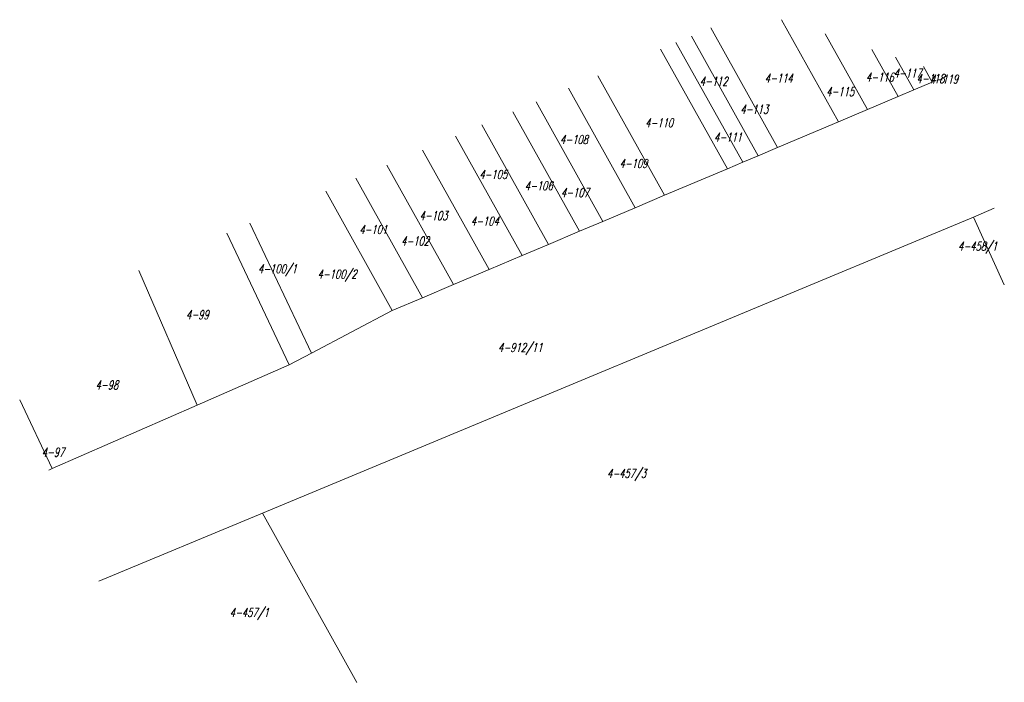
# Model space of a CAD drawing. Header units: metres. Extents: x 7549859 to 7549977, y 5738661 to 5738740.
import ezdxf
from ezdxf.enums import TextEntityAlignment as Align

# ---------------------------------------------------------------- set-up
doc = ezdxf.new("R2010")
doc.units = ezdxf.units.M
doc.header["$MEASUREMENT"] = 0
doc.linetypes.add('1', pattern=[0])
doc.layers.add('Dzialki', color=90, linetype='1', lineweight=18)
doc.layers.add('Numery_dzialek', color=90, linetype='CONTINUOUS', lineweight=9)
doc.styles.get("Standard").update_dxf_attribs({"font": 'Simplex.SHX', "width": 0.75})

msp = doc.modelspace()

# ---------------------------------------------------------------- linework, layer by layer
at = {"layer": 'Dzialki'}
for p, q in [((7549950.38, 5738739.98), (7549957.19, 5738727.79)), ((7549941.91, 5738739.02), (7549949.9, 5738724.71)), ((7549939.61, 5738738.03), (7549947.59, 5738723.73)), ((7549955.56, 5738738.3), (7549960.62, 5738729.24)), ((7549935.92, 5738736.46), (7549943.9, 5738722.17)), ((7549937.76, 5738737.24), (7549945.74, 5738722.95)), ((7549961.17, 5738736.43), (7549964.31, 5738730.8)), ((7549963.98, 5738735.5), (7549966.16, 5738731.59)), ((7549967.33, 5738734.38), (7549968.37, 5738732.52)), ((7549928.43, 5738733.29), (7549936.41, 5738719)), ((7549924.93, 5738731.8), (7549932.9, 5738717.52)), ((7549966.16, 5738731.59), (7549968.37, 5738732.52)), ((7549968.37, 5738732.52), (7549968.85, 5738732.72)), ((7549960.62, 5738729.24), (7549964.31, 5738730.8)), ((7549964.31, 5738730.8), (7549966.16, 5738731.59)), ((7549929.02, 5738715.88), (7549921.05, 5738730.16)), ((7549918.29, 5738728.99), (7549926.26, 5738714.71)), ((7549957.19, 5738727.79), (7549960.62, 5738729.24)), ((7549914.58, 5738727.41), (7549922.55, 5738713.14)), ((7549949.9, 5738724.71), (7549957.19, 5738727.79)), ((7549911.44, 5738726.08), (7549919.41, 5738711.81)), ((7549947.59, 5738723.73), (7549949.9, 5738724.71)), ((7549907.48, 5738724.4), (7549915.44, 5738710.13)), ((7549945.74, 5738722.95), (7549947.59, 5738723.73)), ((7549903.23, 5738722.6), (7549911.2, 5738708.33)), ((7549943.9, 5738722.17), (7549945.74, 5738722.95)), ((7549907.5, 5738706.77), (7549899.54, 5738721.03)), ((7549936.41, 5738719), (7549943.9, 5738722.17)), ((7549903.88, 5738705.24), (7549895.94, 5738719.51)), ((7549932.9, 5738717.52), (7549936.41, 5738719)), ((7549929.02, 5738715.88), (7549932.9, 5738717.52)), ((7549888.39, 5738681.03), (7549973.31, 5738716.39)), ((7549973.31, 5738716.39), (7549975.76, 5738717.48)), ((7549976.97, 5738708.31), (7549973.31, 5738716.39)), ((7549894.24, 5738700.14), (7549886.87, 5738715.66)), ((7549926.26, 5738714.71), (7549929.02, 5738715.88)), ((7549884.11, 5738714.49), (7549891.59, 5738698.74)), ((7549922.55, 5738713.14), (7549926.26, 5738714.71)), ((7549919.41, 5738711.81), (7549922.55, 5738713.14)), ((7549915.44, 5738710.13), (7549919.41, 5738711.81)), ((7549873.6, 5738710.03), (7549880.58, 5738693.92)), ((7549911.2, 5738708.33), (7549915.44, 5738710.13)), ((7549907.5, 5738706.77), (7549911.2, 5738708.33)), ((7549903.88, 5738705.24), (7549907.5, 5738706.77)), ((7549894.24, 5738700.14), (7549903.88, 5738705.24)), ((7549891.59, 5738698.74), (7549894.24, 5738700.14)), ((7549880.58, 5738693.92), (7549891.59, 5738698.74)), ((7549859.39, 5738694.55), (7549863.29, 5738686.35)), ((7549880.58, 5738693.92), (7549863.29, 5738686.35)), ((7549863.29, 5738686.35), (7549862.86, 5738686.16)), ((7549868.84, 5738672.88), (7549888.39, 5738681.03)), ((7549899.67, 5738660.81), (7549888.39, 5738681.03))]:
    msp.add_line(p, q, dxfattribs=at)

# ---------------------------------------------------------------- texts
at = {"layer": 'Numery_dzialek', "oblique": 15, "width": 0.7}
for s, p in [('4-117', (7549963.75, 5738734.12)), ('4-112', (7549940.59, 5738733.14)), ('4-114', (7549948.36, 5738733.51)), ('4-116', (7549960.44, 5738733.65)), ('4-118', (7549966.48, 5738733.46)), ('4-119', (7549968.11, 5738733.4)), ('4-115', (7549955.7, 5738731.91)), ('4-113', (7549945.44, 5738729.8)), ('4-110', (7549934.08, 5738728.18)), ('4-108', (7549923.91, 5738726.19)), ('4-111', (7549942.31, 5738726.46)), ('4-109', (7549931.02, 5738723.33)), ('4-105', (7549914.27, 5738722.02)), ('4-106', (7549919.7, 5738720.65)), ('4-107', (7549924.02, 5738719.84)), ('4-103', (7549907.14, 5738717.09)), ('4-104', (7549913.27, 5738716.44)), ('4-101', (7549899.94, 5738715.43)), ('4-102', (7549904.94, 5738714.06)), ('4-100/1', (7549887.84, 5738710.75)), ('4-100/2', (7549894.96, 5738710.11)), ('4-99', (7549879.26, 5738705.26)), ('4-912/11', (7549916.52, 5738701.34)), ('4-98', (7549868.45, 5738696.86)), ('4-97', (7549862.01, 5738688.82)), ('4-457/3', (7549929.53, 5738686.3)), ('4-457/1', (7549884.47, 5738669.67))]:
    msp.add_text(s, height=1.05, dxfattribs=at).set_placement(p, align=Align.TOP_LEFT)
msp.add_text('4-458/1', height=1.05, dxfattribs=at).set_placement((7549976.11, 5738713.45), align=Align.TOP_RIGHT)

doc.saveas('drawing.dxf')
